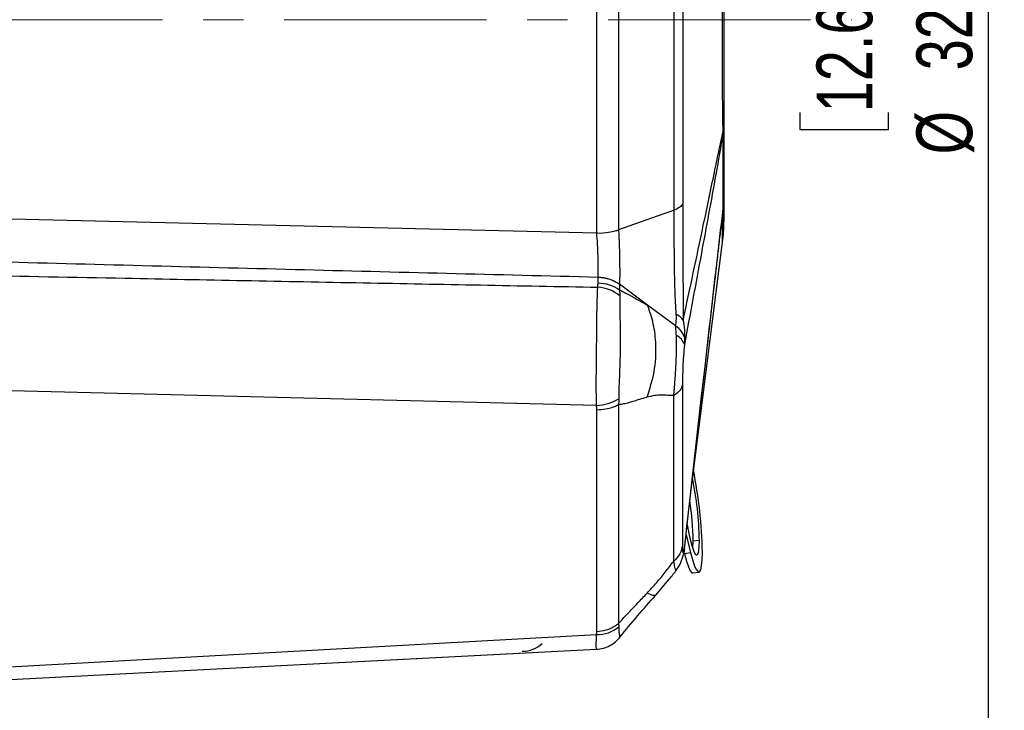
# Model space of a CAD drawing. Header units: millimetres. Extents: x 0 to 594, y 0 to 420.
# Tile 9 of 60: x 242 to 304, y 228 to 271. Entities that reach past the tile are written whole.
import ezdxf

# ---------------------------------------------------------------- set-up
doc = ezdxf.new("R2010")
doc.units = ezdxf.units.MM
doc.linetypes.add('CENTERX2', pattern=[20.32, 12.7, -2.54, 2.54, -2.54])
doc.layers.add('SLD-0', color=7, linetype='Continuous')
doc.styles.add('SLDTEXTSTYLE0', font='TXT', dxfattribs={"width": 0.75})
doc.dimstyles.new('SLDDIMSTYLE3', dxfattribs={"dimtxt": 3.5, "dimasz": 3.2, "dimexe": 0, "dimexo": 0.0625, "dimgap": 0.875, "dimtad": 1, "dimdec": 1, "dimlfac": 3, "dimrnd": 1e-09, "dimzin": 4, "dimdsep": 46, "dimtxsty": 'SLDTEXTSTYLE0', "dimsah": 1, "dimcen": 0.09, "dimadec": 0, "dimazin": 1, "dimtfac": 1, "dimtdec": 1, "dimtofl": 0, "dimtmove": 0, "dimatfit": 3, "dimfxl": 1, "dimfrac": 2, "dimtolj": 1, "dimtzin": 12, "dimarcsym": 0})

# ---------------------------------------------------------------- blocks, each defined once
blk = doc.blocks.new('_D_5')
at = {"layer": 'SLD-0', "color": 7, "transparency": 16777216}
for p, q in [((207.867, 324.215), (304.085, 324.215)), ((303.085, 217.552), (303.085, 324.215)), ((291.262, 276.702), (291.262, 277.769)), ((291.262, 277.769), (296.818, 277.769)), ((296.818, 277.769), (296.818, 276.702)), ((291.262, 265.065), (291.262, 263.999)), ((296.818, 263.999), (296.818, 265.065)), ((291.262, 263.999), (296.818, 263.999)), ((207.867, 217.552), (304.085, 217.552))]:
    blk.add_line(p, q, dxfattribs=at)
for points in [[(303.085, 324.215), (302.535, 321.015), (303.635, 321.015)], [(303.085, 217.552), (303.635, 220.752), (302.535, 220.752)]]:
    blk.add_solid(points, dxfattribs=at)
at = {"layer": 'SLD-0', "color": 7, "transparency": 16777216, "char_height": 3.5, "attachment_point": 1, "rotation": 90, "style": 'SLDTEXTSTYLE0'}
for s, insert in [('320.0', (298.573, 267.704)), ('12.60', (292.306, 265.065)), ('%%c', (298.573, 262.426))]:
    blk.add_mtext(s, dxfattribs=dict(at, insert=insert))

msp = doc.modelspace()

# ---------------------------------------------------------------- linework, layer by layer
at = {"color": 7, "linetype": 'Continuous', "lineweight": 25}
for p, q in [((278.522, 270.884), (278.522, 281.098)), ((279.891, 280.938), (279.891, 270.884)), ((278.522, 257.507), (278.522, 270.884)), ((279.891, 270.884), (279.891, 257.692)), ((211.5, 259.099), (278.519, 257.51)), ((283.372, 258.934), (279.891, 257.692)), ((286.447, 258.924), (286.355, 258.146)), ((286.355, 258.146), (286.323, 257.868)), ((284.518, 242.037), (286.419, 256.919)), ((278.604, 254.352), (278.604, 254.708)), ((281.715, 252.967), (279.952, 254.278)), ((279.952, 254.27), (279.952, 253.914)), ((283.465, 251.666), (281.715, 252.967)), ((278.512, 246.669), (211.5, 248.355)), ((279.891, 246.706), (279.891, 232.98)), ((278.522, 232.467), (278.522, 246.377)), ((284.125, 238.565), (284.412, 237.413)), ((284.962, 238.201), (284.568, 238.152)), ((283.992, 237.466), (284.018, 237.364)), ((284.017, 237.669), (284.023, 237.67)), ((284.412, 237.413), (284.018, 237.364)), ((284.542, 236.156), (284.936, 236.205)), ((211.5, 228.606), (278.512, 232.282)), ((211.5, 227.901), (278.51, 231.365)), ((211.5, 227.901), (273.682, 231.112))]:
    msp.add_line(p, q, dxfattribs=at)
at = {"color": 7, "linetype": 'Continuous', "lineweight": 25, "flags": 128}
for points in [[(284.197, 239.206), (284.202, 239.181), (284.305, 238.64), (284.412, 238.167), (284.519, 237.78), (284.622, 237.494), (284.717, 237.319), (284.801, 237.264), (284.869, 237.329), (284.92, 237.512), (284.951, 237.807), (284.962, 238.201)], [(284.552, 237.68), (284.557, 237.757), (284.568, 238.152)], [(284.017, 237.669), (284.001, 237.518), (283.984, 237.424)], [(284.018, 237.364), (284.146, 236.897), (284.269, 236.536), (284.386, 236.291), (284.491, 236.169), (284.542, 236.156)], [(284.412, 237.413), (284.54, 236.946), (284.663, 236.585), (284.78, 236.34), (284.884, 236.218), (284.975, 236.224), (285.049, 236.357), (285.103, 236.612), (285.136, 236.983), (285.147, 237.458)]]:
    msp.add_lwpolyline(points, dxfattribs=at)
at = {"color": 7, "linetype": 'Continuous', "lineweight": 25}
for centre, radius, start, end in [((284.222, 263.757), 2.227, 0.55955, 2.65066), ((283.603, 263.844), 2.851, 359.15475, 0.84525), ((285.324, 258.997), 1.125, 356.27209, 359.22037), ((285.956, 259.005), 0.498, 357.97798, 2.02202), ((278.562, 252.285), 2.423, 54.99692, 89.02102), ((278.403, 251.588), 2.512, 51.66471, 85.75011), ((283.015, 251.347), 1.152, 36.19688, 64.30213), ((283.183, 250.25), 0.867, 15.93253, 67.50571), ((278.359, 249.755), 3.09, 272.84067, 299.97212), ((262.869, 237.749), 22.098, 1.17106, 11.43836), ((255.622, 236.856), 29.531, 1.16767, 11.26165), ((263.997, 237.798), 20.574, 0.98582, 8.04957), ((278.55, 234.384), 2.102, 268.96208, 310.05912), ((273.845, 233.094), 1.857, 270.2569, 312.87858)]:
    msp.add_arc(centre, radius, start, end, dxfattribs=at)
for points, knots in [([(283.372, 258.934), (283.372, 259.898), (283.372, 261.824), (283.372, 264.809), (283.372, 267.834), (283.372, 270.884), (283.372, 273.934), (283.372, 276.959), (283.372, 279.943), (283.372, 281.87), (283.372, 282.833)], [0, 0, 0, 0, 0.125, 0.25, 0.375, 0.5, 0.625, 0.75, 0.875, 1, 1, 1, 1]), ([(283.917, 282.442), (283.917, 281.484), (283.917, 279.592), (283.917, 276.685), (283.917, 273.784), (283.917, 270.882), (283.917, 267.98), (283.917, 265.079), (283.917, 262.172), (283.917, 260.279), (283.917, 259.322)], [0, 0, 0, 0, 0.128396, 0.253801, 0.377347, 0.499995, 0.622644, 0.746192, 0.8716, 1, 1, 1, 1]), ([(286.447, 263.86), (286.446, 263.866), (286.446, 263.878), (286.446, 263.898), (286.446, 263.911), (286.446, 263.928), (286.446, 263.945), (286.446, 263.996), (286.444, 264.071), (286.44, 264.276), (286.431, 264.67), (286.421, 265.317), (286.419, 266.15), (286.42, 267.364), (286.419, 268.948), (286.419, 270.885), (286.419, 272.823), (286.42, 274.407), (286.419, 275.622), (286.421, 276.524), (286.434, 277.232), (286.443, 277.661), (286.446, 277.805), (286.446, 277.828), (286.445, 277.845), (286.446, 277.858), (286.446, 277.869), (286.446, 277.881), (286.446, 277.895), (286.446, 277.903), (286.447, 277.907)], [0, 0, 0, 0, 0.001364, 0.002618, 0.004086, 0.004859, 0.005981, 0.007524, 0.016369, 0.025408, 0.057004, 0.111516, 0.173478, 0.2389, 0.369516, 0.500121, 0.630735, 0.761403, 0.826857, 0.888749, 0.958456, 0.99054, 0.993101, 0.994175, 0.995565, 0.996341, 0.99722, 0.998249, 0.998995, 1, 1, 1, 1]), ([(286.5, 277.539), (286.5, 277.167), (286.5, 276.422), (286.5, 275.075), (286.5, 273.524), (286.5, 271.761), (286.5, 270.052), (286.5, 268.357), (286.5, 266.968), (286.5, 265.88), (286.5, 265.048), (286.5, 264.501), (286.5, 264.228)], [0, 0, 0, 0, 0.087885, 0.175764, 0.313787, 0.436813, 0.559842, 0.682932, 0.80609, 0.870723, 0.935362, 1, 1, 1, 1]), ([(283.944, 252.027), (284.367, 254.002), (285.025, 257.083), (285.761, 260.611), (286.175, 262.609), (286.356, 263.443), (286.447, 263.86)], [0, 0, 0, 0, 0.499993, 0.779894, 0.889826, 1, 1, 1, 1]), ([(286.449, 263.779), (286.298, 262.907), (285.995, 261.164), (285.541, 258.693), (284.882, 255.115), (284.374, 252.396), (284.017, 250.488)], [0, 0, 0, 0, 0.186655, 0.373324, 0.559994, 1, 1, 1, 1]), ([(286.447, 263.86), (286.448, 263.866), (286.45, 263.875), (286.452, 263.883), (286.453, 263.886)], [0, 0, 0, 0, 0.559915, 1, 1, 1, 1]), ([(286.453, 263.802), (286.453, 263.798), (286.451, 263.792), (286.449, 263.783), (286.449, 263.779)], [0, 0, 0, 0, 0.559807, 1, 1, 1, 1]), ([(286.5, 264.228), (286.497, 264.16), (286.493, 264.037), (286.466, 263.932), (286.453, 263.886)], [0, 0, 0, 0, 0.55997, 1, 1, 1, 1]), ([(286.5, 264.228), (286.497, 264.147), (286.493, 264.002), (286.466, 263.863), (286.453, 263.802)], [0, 0, 0, 0, 0.559987, 1, 1, 1, 1]), ([(286.453, 259.023), (286.453, 259.372), (286.453, 260.07), (286.453, 261.293), (286.453, 262.538), (286.453, 263.381), (286.453, 263.802)], [0, 0, 0, 0, 0.280436, 0.560829, 0.780302, 1, 1, 1, 1]), ([(286.5, 264.228), (286.5, 263.746), (286.5, 262.781), (286.5, 261.606), (286.5, 260.634), (286.5, 260.139), (286.5, 259.891)], [0, 0, 0, 0, 0.27933, 0.55921, 0.779631, 1, 1, 1, 1]), ([(286.5, 259.891), (286.497, 259.73), (286.493, 259.441), (286.466, 259.151), (286.453, 259.023)], [0, 0, 0, 0, 0.5599741, 1, 1, 1, 1]), ([(286.453, 258.988), (286.468, 259.158), (286.495, 259.461), (286.498, 259.76), (286.5, 259.891)], [0, 0, 0, 0, 0.55986, 1, 1, 1, 1]), ([(286.5, 259.891), (286.5, 259.73), (286.5, 259.408), (286.5, 258.874), (286.5, 258.425), (286.5, 258.195), (286.5, 258.21), (286.5, 258.215)], [0, 0, 0, 0, 0.175815, 0.35162, 0.627738, 0.873855, 1, 1, 1, 1]), ([(283.917, 259.322), (283.872, 259.25), (283.782, 259.105), (283.509, 258.991), (283.372, 258.934)], [0, 0, 0, 0, 0.5, 1, 1, 1, 1]), ([(283.514, 252.384), (283.483, 252.884), (283.419, 253.88), (283.398, 255.558), (283.379, 257.288), (283.375, 258.386), (283.372, 258.934)], [0, 0, 0, 0, 0.250782, 0.500933, 0.750837, 1, 1, 1, 1]), ([(283.917, 259.322), (283.917, 259.007), (283.917, 258.378), (283.919, 257.394), (283.922, 256.406), (283.926, 255.424), (283.932, 254.47), (283.939, 253.567), (283.949, 252.727), (283.946, 252.259), (283.944, 252.027)], [0, 0, 0, 0, 0.1274, 0.254016, 0.381365, 0.507401, 0.632626, 0.757524, 0.87979, 1, 1, 1, 1]), ([(284.017, 237.669), (284.471, 241.68), (285.044, 246.742), (285.736, 252.809), (286.093, 255.932), (286.33, 257.965), (286.449, 258.982)], [0, 0, 0, 0, 0.560005, 0.706673, 0.853341, 1, 1, 1, 1]), ([(286.419, 256.919), (286.419, 256.919), (286.419, 256.875), (286.419, 257.03), (286.42, 257.343), (286.419, 257.735), (286.421, 258.103), (286.434, 258.499), (286.443, 258.784), (286.446, 258.886), (286.446, 258.896), (286.445, 258.895), (286.446, 258.903), (286.446, 258.91), (286.446, 258.916), (286.446, 258.918), (286.446, 258.922), (286.447, 258.924)], [0, 0, 0, 0, 0.00023, 0.261461, 0.522801, 0.653709, 0.777496, 0.916912, 0.98108, 0.986201, 0.98835, 0.99113, 0.992681, 0.99444, 0.996497, 0.997991, 1, 1, 1, 1]), ([(286.447, 258.924), (286.448, 258.936), (286.45, 258.956), (286.452, 258.978), (286.453, 258.988)], [0, 0, 0, 0, 0.559915, 1, 1, 1, 1]), ([(286.449, 258.982), (286.45, 258.989), (286.451, 259.002), (286.453, 259.017), (286.453, 259.023)], [0, 0, 0, 0, 0.559803, 1, 1, 1, 1]), ([(284.023, 237.67), (284.449, 241.436), (285.056, 246.797), (285.741, 252.807), (286.041, 255.424), (286.199, 256.79), (286.294, 257.613), (286.346, 258.06), (286.36, 258.179)], [0, 0, 0, 0, 0.547076, 0.778666, 0.879152, 0.931814, 0.981729, 1, 1, 1, 1]), ([(286.419, 256.919), (286.443, 257.13), (286.49, 257.551), (286.497, 257.975), (286.5, 258.186)], [0, 0, 0, 0, 0.5, 1, 1, 1, 1]), ([(278.522, 257.507), (278.523, 257.507), (278.528, 257.503), (278.547, 257.5), (278.796, 257.473), (279.211, 257.529), (279.638, 257.61), (279.823, 257.67), (279.891, 257.692)], [0, 0, 0, 0, 0.0019718, 0.0122362, 0.0371353, 0.5001198, 0.8177591, 1, 1, 1, 1]), ([(279.891, 257.692), (279.904, 257.396), (279.932, 256.802), (279.956, 255.869), (279.965, 254.986), (279.957, 254.514), (279.952, 254.278)], [0, 0, 0, 0, 0.2493553, 0.4991715, 0.7502215, 1, 1, 1, 1]), ([(278.519, 257.51), (278.519, 257.51), (278.52, 257.509), (278.521, 257.508), (278.522, 257.507)], [0, 0, 0, 0, 0.56, 1, 1, 1, 1]), ([(278.604, 254.723), (278.61, 254.916), (278.62, 255.302), (278.607, 256.023), (278.575, 256.783), (278.538, 257.268), (278.519, 257.51)], [0, 0, 0, 0, 0.249163, 0.499572, 0.749435, 1, 1, 1, 1]), ([(278.604, 254.708), (272.269, 254.867), (259.554, 255.188), (237.186, 255.766), (221.152, 256.194), (211.5, 256.452)], [0, 0, 0, 0, 0.2832014, 0.5684786, 1, 1, 1, 1]), ([(211.5, 255.413), (217.561, 255.288), (230.043, 255.03), (247.498, 254.684), (263.8, 254.369), (273.681, 254.184), (278.589, 254.093)], [0, 0, 0, 0, 0.271026, 0.558146, 0.780514, 1, 1, 1, 1]), ([(278.604, 254.708), (278.604, 254.711), (278.604, 254.716), (278.604, 254.721), (278.604, 254.723)], [0, 0, 0, 0, 0.559908, 1, 1, 1, 1]), ([(278.604, 254.723), (278.729, 254.713), (278.982, 254.693), (279.342, 254.598), (279.676, 254.463), (279.861, 254.34), (279.952, 254.278)], [0, 0, 0, 0, 0.24773, 0.5, 0.75227, 1, 1, 1, 1]), ([(278.512, 246.669), (278.505, 246.963), (278.492, 247.551), (278.495, 248.523), (278.506, 249.523), (278.517, 250.534), (278.526, 251.525), (278.536, 252.468), (278.552, 253.346), (278.577, 253.844), (278.589, 254.093)], [0, 0, 0, 0, 0.125543, 0.250372, 0.375681, 0.500078, 0.625335, 0.749681, 0.874974, 1, 1, 1, 1]), ([(278.589, 254.093), (278.594, 254.141), (278.602, 254.227), (278.603, 254.314), (278.604, 254.352)], [0, 0, 0, 0, 0.559978, 1, 1, 1, 1]), ([(279.952, 253.914), (279.757, 254.033), (279.368, 254.271), (278.858, 254.325), (278.604, 254.352)], [0, 0, 0, 0, 0.49997, 1, 1, 1, 1]), ([(279.952, 254.278), (279.952, 254.277), (279.952, 254.274), (279.952, 254.271), (279.952, 254.27)], [0, 0, 0, 0, 0.560001, 1, 1, 1, 1]), ([(279.952, 253.914), (279.956, 253.849), (279.962, 253.731), (279.961, 253.611), (279.961, 253.558)], [0, 0, 0, 0, 0.552721, 1, 1, 1, 1]), ([(279.952, 253.914), (280.034, 253.877), (280.204, 253.798), (280.441, 253.676), (280.678, 253.546), (280.982, 253.376), (281.334, 253.173), (281.602, 253.028), (281.715, 252.967)], [0, 0, 0, 0, 0.141511, 0.293965, 0.404798, 0.543455, 0.808198, 1, 1, 1, 1]), ([(279.961, 253.558), (279.961, 253.334), (279.96, 252.884), (279.981, 252.111), (279.999, 251.288), (280.001, 250.431), (279.982, 249.559), (279.949, 248.697), (279.914, 247.855), (279.906, 247.337), (279.902, 247.078)], [0, 0, 0, 0, 0.123751, 0.248245, 0.373069, 0.499763, 0.625579, 0.751382, 0.875518, 1, 1, 1, 1]), ([(281.68, 247.182), (281.849, 247.709), (282.192, 248.777), (282.274, 250.363), (282.116, 251.787), (281.848, 252.577), (281.715, 252.967)], [0, 0, 0, 0, 0.276823, 0.560772, 0.783177, 1, 1, 1, 1]), ([(283.465, 251.666), (283.485, 251.771), (283.524, 251.981), (283.518, 252.25), (283.514, 252.384)], [0, 0, 0, 0, 0.501656, 1, 1, 1, 1]), ([(283.944, 252.027), (283.975, 251.822), (284.034, 251.439), (284.023, 251.097), (284.018, 250.938)], [0, 0, 0, 0, 0.534286, 1, 1, 1, 1]), ([(283.515, 251.051), (283.515, 251.054), (283.514, 251.084), (283.509, 251.188), (283.496, 251.391), (283.477, 251.565), (283.465, 251.666)], [0, 0, 0, 0, 0.016073, 0.145638, 0.502149, 1, 1, 1, 1]), ([(284.018, 250.938), (283.991, 251.021), (283.949, 251.151), (283.784, 251.404), (283.601, 251.554), (283.465, 251.666)], [0, 0, 0, 0, 0.320128, 0.496158, 1, 1, 1, 1]), ([(283.348, 247.285), (283.349, 247.29), (283.35, 247.299), (283.351, 247.314), (283.354, 247.336), (283.358, 247.377), (283.365, 247.45), (283.378, 247.582), (283.4, 247.823), (283.444, 248.34), (283.496, 249.132), (283.532, 250.119), (283.521, 250.744), (283.515, 251.051)], [0, 0, 0, 0, 0.004239, 0.007575, 0.013536, 0.024193, 0.043254, 0.077317, 0.138245, 0.247913, 0.501591, 0.755422, 1, 1, 1, 1]), ([(284.018, 250.938), (284.021, 250.854), (284.026, 250.704), (284.02, 250.554), (284.017, 250.488)], [0, 0, 0, 0, 0.559964, 1, 1, 1, 1]), ([(284.017, 250.488), (283.998, 250.257), (283.959, 249.796), (283.923, 249.091), (283.903, 248.469), (283.901, 248.135), (283.901, 247.968)], [0, 0, 0, 0, 0.278572, 0.558369, 0.779163, 1, 1, 1, 1]), ([(283.901, 247.968), (283.859, 247.841), (283.777, 247.586), (283.491, 247.386), (283.348, 247.285)], [0, 0, 0, 0, 0.5, 1, 1, 1, 1]), ([(283.901, 247.968), (283.901, 247.001), (283.901, 245.069), (283.901, 242.435), (283.901, 239.996), (283.901, 238.585), (283.901, 237.878)], [0, 0, 0, 0, 0.250424, 0.500792, 0.750125, 1, 1, 1, 1]), ([(281.68, 247.182), (281.589, 247.157), (281.363, 247.093), (280.988, 246.978), (280.586, 246.851), (280.215, 246.756), (279.996, 246.722), (279.891, 246.706)], [0, 0, 0, 0, 0.151161, 0.378117, 0.623822, 0.819549, 1, 1, 1, 1]), ([(279.902, 247.078), (279.902, 247.007), (279.9, 246.883), (279.894, 246.759), (279.891, 246.706)], [0, 0, 0, 0, 0.56808, 1, 1, 1, 1]), ([(283.348, 247.285), (283.228, 247.288), (282.959, 247.294), (282.574, 247.336), (282.133, 247.291), (281.837, 247.22), (281.68, 247.182)], [0, 0, 0, 0, 0.223527, 0.496217, 0.731533, 1, 1, 1, 1]), ([(278.522, 246.377), (278.521, 246.432), (278.52, 246.529), (278.514, 246.626), (278.512, 246.669)], [0, 0, 0, 0, 0.559988, 1, 1, 1, 1]), ([(279.891, 246.706), (279.845, 246.682), (279.723, 246.618), (279.462, 246.518), (279.054, 246.412), (278.713, 246.39), (278.522, 246.377)], [0, 0, 0, 0, 0.124967, 0.333447, 0.625224, 1, 1, 1, 1]), ([(283.901, 237.878), (283.859, 237.695), (283.777, 237.329), (283.491, 237.04), (283.348, 236.895)], [0, 0, 0, 0, 0.5, 1, 1, 1, 1]), ([(283.901, 237.878), (283.902, 237.751), (283.905, 237.497), (283.932, 237.379), (283.971, 237.446), (284.002, 237.594), (284.017, 237.669)], [0, 0, 0, 0, 0.278602, 0.558402, 0.779163, 1, 1, 1, 1]), ([(283.514, 236.32), (283.612, 236.465), (283.803, 236.744), (283.925, 237.203), (283.984, 237.425)], [0, 0, 0, 0, 0.518389, 1, 1, 1, 1]), ([(281.68, 234.879), (281.886, 235.102), (282.277, 235.525), (282.822, 236.214), (283.17, 236.664), (283.348, 236.895)], [0, 0, 0, 0, 0.350435, 0.665188, 1, 1, 1, 1]), ([(283.51, 236.347), (283.505, 236.335), (283.491, 236.301), (283.432, 236.476), (283.376, 236.757), (283.348, 236.895)], [0, 0, 0, 0, 0.229157, 0.620506, 1, 1, 1, 1]), ([(282.221, 234.753), (282.507, 235.089), (282.951, 235.61), (283.378, 236.143), (283.529, 236.332)], [0, 0, 0, 0, 0.646335, 1, 1, 1, 1]), ([(279.891, 232.98), (280.067, 233.177), (280.464, 233.62), (281.068, 234.238), (281.486, 234.676), (281.68, 234.879)], [0, 0, 0, 0, 0.300771, 0.676922, 1, 1, 1, 1]), ([(279.969, 232.117), (280.338, 232.57), (281.068, 233.466), (281.841, 234.33), (282.224, 234.757)], [0, 0, 0, 0, 0.505494, 1, 1, 1, 1]), ([(282.223, 234.758), (282.182, 234.739), (282.102, 234.701), (281.82, 234.82), (281.68, 234.879)], [0, 0, 0, 0, 0.50398, 1, 1, 1, 1]), ([(279.891, 232.98), (279.845, 232.943), (279.723, 232.842), (279.462, 232.686), (279.054, 232.52), (278.713, 232.486), (278.522, 232.467)], [0, 0, 0, 0, 0.1249181, 0.3333814, 0.6251754, 1, 1, 1, 1]), ([(279.891, 232.98), (279.894, 232.942), (279.9, 232.873), (279.902, 232.805), (279.902, 232.775)], [0, 0, 0, 0, 0.551886, 1, 1, 1, 1]), ([(278.509, 231.383), (278.508, 231.378), (278.503, 231.357), (278.495, 231.496), (278.492, 231.786), (278.505, 232.117), (278.512, 232.282)], [0, 0, 0, 0, 0.099266, 0.398974, 0.699966, 1, 1, 1, 1]), ([(278.512, 232.282), (278.515, 232.317), (278.521, 232.378), (278.522, 232.44), (278.522, 232.467)], [0, 0, 0, 0, 0.559988, 1, 1, 1, 1]), ([(279.902, 232.775), (279.906, 232.652), (279.914, 232.406), (279.948, 232.208), (279.977, 232.124), (279.984, 232.149), (279.986, 232.156)], [0, 0, 0, 0, 0.2930235, 0.5878266, 0.8841674, 1, 1, 1, 1]), ([(278.51, 231.365), (278.651, 231.381), (278.937, 231.414), (279.34, 231.579), (279.706, 231.817), (279.895, 232.034), (279.989, 232.141)], [0, 0, 0, 0, 0.2469885, 0.4998735, 0.7528242, 1, 1, 1, 1])]:
    msp.add_open_spline(points, degree=3, knots=knots, dxfattribs=at)
msp.add_open_spline([(283.348, 236.895), (283.348, 237.623), (283.348, 239.079), (283.348, 241.592), (283.348, 244.305), (283.348, 246.292), (283.348, 247.285)], degree=3, dxfattribs=at)
at = {"layer": 'SLD-0', "color": 7, "linetype": 'CENTERX2', "lineweight": 18}
msp.add_line((197.952, 270.884), (294.524, 270.884), dxfattribs=at)

# ---------------------------------------------------------------- dimensions: what is measured, and where the dimension line sits
at = {"layer": 'SLD-0', "color": 7}
dim = msp.add_linear_dim(base=(303.085, 324.215), p1=(206.867, 217.552), p2=(206.867, 324.215), angle=90, text='%%c<>', dimstyle='SLDDIMSTYLE3', dxfattribs=at)
dim.commit()
dim.dimension.update_dxf_attribs({"geometry": '_D_5', "text_midpoint": (303.085, 270.884), "dimtype": 160})

doc.saveas('drawing.dxf')
